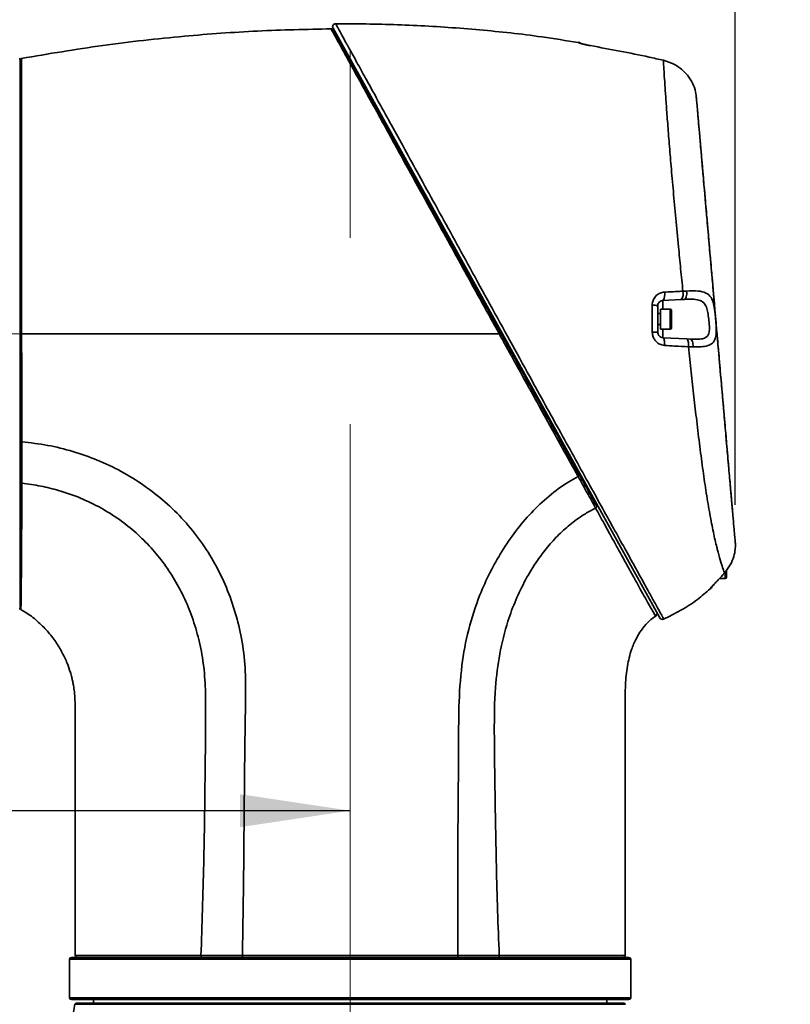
# Model space of a CAD drawing. Header units: millimetres. Extents: x 0 to 298, y 0 to 209.
# Tile 11 of 41: x 83 to 104, y 26 to 53. Entities that reach past the tile are written whole.
import ezdxf

# ---------------------------------------------------------------- set-up
doc = ezdxf.new("R2010")
doc.units = ezdxf.units.MM
doc.linetypes.add('CENTERX2', pattern=[20.32, 12.7, -2.54, 2.54, -2.54])
doc.layers.add('图层0', color=7, linetype='Continuous')
doc.styles.add('SLDTEXTSTYLE0', font='SIMSUN.TTC')
doc.styles.add('SLDTEXTSTYLE5', font='SIMSUN.TTC', dxfattribs={"bigfont": 'bigfont'})
doc.dimstyles.new('SLDDIMSTYLE0', dxfattribs={"dimtxt": 4.5, "dimasz": 3, "dimexe": 0, "dimexo": 0.0625, "dimgap": 1.125, "dimtad": 2, "dimlfac": 10, "dimrnd": 1e-09, "dimzin": 12, "dimdsep": 46, "dimtxsty": 'SLDTEXTSTYLE0', "dimsah": 1, "dimcen": 0.09, "dimadec": 0, "dimazin": 3, "dimtfac": 1, "dimtofl": 0, "dimtmove": 0, "dimatfit": 3, "dimfxl": 0, "dimfrac": 2, "dimtolj": 1, "dimtzin": 12, "dimarcsym": 0})
doc.dimstyles.new('SLDDIMSTYLE10', dxfattribs={"dimtxt": 3.5, "dimasz": 3, "dimexe": 0, "dimexo": 0.0625, "dimgap": 0.875, "dimtad": 0, "dimtih": 1, "dimtoh": 1, "dimlfac": 2, "dimrnd": 1e-09, "dimzin": 12, "dimdsep": 46, "dimtxsty": 'SLDTEXTSTYLE0', "dimblk1": 'NONE', "dimblk2": 'NONE', "dimsah": 1, "dimcen": 0, "dimadec": 0, "dimazin": 3, "dimtol": 1, "dimtp": 0.012, "dimtfac": 1, "dimtmove": 0, "dimatfit": 3, "dimldrblk": 'NONE', "dimfxl": 0, "dimfrac": 2, "dimtolj": 1, "dimarcsym": 0})
doc.dimstyles.new('SLDDIMSTYLE12', dxfattribs={"dimtxt": 3.5, "dimasz": 3, "dimexe": 0, "dimexo": 0.0625, "dimgap": 0.875, "dimtad": 0, "dimtih": 1, "dimtoh": 1, "dimlfac": 2, "dimrnd": 1e-09, "dimzin": 12, "dimdsep": 46, "dimtxsty": 'SLDTEXTSTYLE0', "dimblk1": 'NONE', "dimblk2": 'NONE', "dimsah": 1, "dimcen": 0, "dimadec": 0, "dimazin": 3, "dimtfac": 1, "dimtmove": 0, "dimatfit": 3, "dimldrblk": 'NONE', "dimfxl": 0, "dimfrac": 2, "dimtolj": 1, "dimtzin": 12, "dimarcsym": 0})
doc.dimstyles.new('SLDDIMSTYLE6', dxfattribs={"dimtxt": 3.5, "dimasz": 3, "dimexe": 0, "dimexo": 0.0625, "dimgap": 0.875, "dimtad": 0, "dimtih": 1, "dimtoh": 1, "dimlfac": 3, "dimrnd": 1e-09, "dimzin": 12, "dimdsep": 46, "dimtxsty": 'SLDTEXTSTYLE0', "dimblk1": 'NONE', "dimblk2": 'NONE', "dimsah": 1, "dimcen": 0, "dimadec": 0, "dimazin": 3, "dimtol": 1, "dimtp": 0.03, "dimtfac": 1, "dimtmove": 0, "dimatfit": 3, "dimldrblk": 'NONE', "dimfxl": 0, "dimfrac": 2, "dimtolj": 1, "dimarcsym": 0})
doc.dimstyles.new('SLDDIMSTYLE9', dxfattribs={"dimtxt": 3.5, "dimasz": 3, "dimexe": 0, "dimexo": 0.0625, "dimgap": 0.875, "dimtad": 0, "dimtih": 1, "dimtoh": 1, "dimdec": 6, "dimlfac": 2, "dimrnd": 1e-09, "dimzin": 12, "dimdsep": 46, "dimtxsty": 'SLDTEXTSTYLE0', "dimblk1": 'NONE', "dimblk2": 'NONE', "dimsah": 1, "dimcen": 0, "dimadec": 0, "dimazin": 3, "dimtfac": 1, "dimtmove": 0, "dimatfit": 3, "dimldrblk": 'NONE', "dimfxl": 0, "dimfrac": 2, "dimtolj": 1, "dimtzin": 12, "dimarcsym": 0})

# ---------------------------------------------------------------- blocks, each defined once
blk = doc.blocks.new('_D_5')
at = {"layer": '图层0'}
for p, q in [((87.984, 191.986), (39.054, 191.986)), ((40.054, 191.986), (40.054, 18.636)), ((81.095, 18.636), (39.054, 18.636))]:
    blk.add_line(p, q, dxfattribs=at)
for centre, start, end in [((37.435, 107.93), 63.4349, 116.5651), ((37.435, 102.693), 243.4349, 296.5651)]:
    blk.add_arc(centre, 5.856, start, end, dxfattribs=at)
for points in [[(40.054, 191.986), (39.604, 188.986), (40.504, 188.986)], [(40.054, 18.636), (40.504, 21.636), (39.604, 21.636)]]:
    blk.add_solid(points, dxfattribs=at)
at = {"layer": '图层0', "insert": (34.818, 97.455), "char_height": 4.5, "attachment_point": 1, "rotation": 90, "style": 'SLDTEXTSTYLE0'}
blk.add_mtext('1733.5', dxfattribs=at)
blk = doc.blocks.new('_D_9')
at = {"layer": '图层0'}
for p, q in [((75.234, 99.236), (75.234, 91.476)), ((75.234, 92.476), (54.718, 92.476)), ((75.234, 92.476), (92.044, 92.476))]:
    blk.add_line(p, q, dxfattribs=at)
for points in [[(75.234, 92.476), (78.234, 92.026), (78.234, 92.926)], [(92.044, 92.476), (89.044, 92.926), (89.044, 92.026)]]:
    blk.add_solid(points, dxfattribs=at)
at = {"layer": '图层0', "insert": (54.718, 97.712), "char_height": 4.5, "attachment_point": 1, "style": 'SLDTEXTSTYLE0'}
blk.add_mtext('168.1', dxfattribs=at)
blk = doc.blocks.new('_D_10')
at = {"layer": '图层0'}
for p, q in [((72.184, 37.736), (72.184, 30.636)), ((72.184, 31.636), (54.718, 31.636)), ((72.184, 31.636), (92.044, 31.636))]:
    blk.add_line(p, q, dxfattribs=at)
for points in [[(72.184, 31.636), (75.184, 31.186), (75.184, 32.086)], [(92.044, 31.636), (89.044, 32.086), (89.044, 31.186)]]:
    blk.add_solid(points, dxfattribs=at)
at = {"layer": '图层0', "insert": (54.718, 36.873), "char_height": 4.5, "attachment_point": 1, "style": 'SLDTEXTSTYLE0'}
blk.add_mtext('198.6', dxfattribs=at)
blk = doc.blocks.new('_D_11')
at = {"layer": '图层0'}
for p, q in [((72.184, 51.536), (72.184, 59.332)), ((102.544, 39.976), (102.544, 59.332)), ((102.544, 58.332), (72.184, 58.332)), ((102.544, 58.332), (114.228, 58.332))]:
    blk.add_line(p, q, dxfattribs=at)
for points in [[(72.184, 58.332), (75.184, 57.882), (75.184, 58.782)], [(102.544, 58.332), (99.544, 58.782), (99.544, 57.882)]]:
    blk.add_solid(points, dxfattribs=at)
at = {"layer": '图层0', "insert": (106.372, 63.568), "char_height": 4.5, "attachment_point": 1, "style": 'SLDTEXTSTYLE0'}
blk.add_mtext('304', dxfattribs=at)
blk = doc.blocks.new('SW_SYMBOL_HOLE_DEPTH')
at = {"layer": '图层0', "color": 0}
for p, q in [((0, 875), (800, 875)), ((400, 875), (400, 75)), ((100, 555), (400, 75)), ((700, 555), (400, 75))]:
    blk.add_line(p, q, dxfattribs=at)
blk = doc.blocks.new('_D_21')
at = {"layer": '图层0'}
blk.add_line((195.097, 122.14), (174.044, 122.14), dxfattribs=at)
at = {"layer": '图层0', "xscale": 0.004072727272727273, "yscale": 0.004072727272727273, "zscale": 0.004072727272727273}
blk.add_blockref('SW_SYMBOL_HOLE_DEPTH', (187.807, 122.426), dxfattribs=at)
at = {"layer": '图层0', "attachment_point": 1, "style": 'SLDTEXTSTYLE0'}
for s, insert, char_height in [('0.03', (183.151, 127.041), 2), ('+', (181.987, 127.041), 2), ('%%c', (174.044, 126.212), 3.5), ('4', (177.914, 126.212), 3.5), ('6', (191.473, 126.212), 3.5), ('0', (183.151, 124.713), 2)]:
    blk.add_mtext(s, dxfattribs=dict(at, insert=insert, char_height=char_height))
blk = doc.blocks.new('_None')
blk = doc.blocks.new('_D_24')
at = {"layer": '图层0'}
blk.add_line((202.964, 93.308), (228.586, 93.308), dxfattribs=at)
at = {"layer": '图层0', "xscale": 0.004072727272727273, "yscale": 0.004072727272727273, "zscale": 0.004072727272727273}
blk.add_blockref('SW_SYMBOL_HOLE_DEPTH', (220.846, 93.165), dxfattribs=at)
at = {"layer": '图层0', "char_height": 3.5, "attachment_point": 1}
for s, insert, style in [('4 x  M6 ', (204.551, 96.951), 'SLDTEXTSTYLE0'), (' 7', (224.512, 96.951), 'SLDTEXTSTYLE0'), ('圆周均布', (208.421, 92.878), 'SLDTEXTSTYLE5')]:
    blk.add_mtext(s, dxfattribs=dict(at, insert=insert, style=style))
blk = doc.blocks.new('_D_25')
at = {"layer": '图层0'}
blk.add_line((205.248, 46.045), (226.302, 46.045), dxfattribs=at)
at = {"layer": '图层0', "xscale": 0.004072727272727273, "yscale": 0.004072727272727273, "zscale": 0.004072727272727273}
blk.add_blockref('SW_SYMBOL_HOLE_DEPTH', (220.599, 46.332), dxfattribs=at)
at = {"layer": '图层0', "attachment_point": 1, "style": 'SLDTEXTSTYLE0'}
for s, insert, char_height in [('0.01', (215.943, 50.946), 2), ('+', (214.779, 50.946), 2), ('%%c', (206.836, 50.118), 3.5), ('6', (210.705, 50.118), 3.5), ('6', (224.265, 50.118), 3.5), ('0', (215.943, 48.618), 2)]:
    blk.add_mtext(s, dxfattribs=dict(at, insert=insert, char_height=char_height))
blk = doc.blocks.new('_D_27')
at = {"layer": '图层0'}
blk.add_line((182.075, 91.321), (166.433, 91.321), dxfattribs=at)
at = {"layer": '图层0', "char_height": 3.5, "attachment_point": 1, "style": 'SLDTEXTSTYLE0'}
for s, insert in [('PCD', (166.433, 95.394)), ('%%c', (172.544, 95.394)), ('50', (176.414, 95.394))]:
    blk.add_mtext(s, dxfattribs=dict(at, insert=insert))

msp = doc.modelspace()

# ---------------------------------------------------------------- linework, layer by layer
at = {"color": 7, "linetype": 'Continuous', "lineweight": 35}
for p, q in [((100.48784311, 36.89569421), (91.57836342, 52.96882104)), ((98.26345167, 52.58490179), (98.26345263, 52.58568248)), ((83.04439597, 52.11646812), (83.04439597, 37.15646812)), ((100.81001771, 52.01758431), (100.586027, 52.09305013)), ((100.58602701, 52.09305013), (100.81001773, 52.01758431)), ((101.49004307, 51.0237011), (101.48269681, 51.10766843)), ((101.49077391, 51.01534925), (101.48993217, 51.02497013)), ((101.11860233, 45.79775358), (101.22104036, 45.80301904)), ((100.43196065, 45.39412343), (100.43196065, 44.6788128)), ((101.07485788, 45.57016093), (100.57411025, 45.54391786)), ((101.15947319, 45.57459543), (101.07485788, 45.57016093)), ((100.50660166, 45.18646812), (100.43196065, 45.18646812)), ((100.76910166, 45.31146812), (100.50660166, 45.31146812)), ((100.50660166, 45.28360253), (100.50660166, 45.31146812)), ((100.50660166, 44.76146812), (100.50660166, 45.28360253)), ((100.80660166, 45.27396812), (100.80660166, 45.24990238)), ((100.80660166, 45.24990238), (100.80660166, 44.79896812)), ((100.43196065, 44.88646812), (100.50660166, 44.88646812)), ((100.50660166, 44.76146812), (100.76910166, 44.76146812)), ((100.57411025, 44.52901837), (101.2227647, 44.49502383)), ((101.2227647, 44.49502383), (101.32145067, 44.48985192)), ((101.39331455, 44.27844101), (101.27413195, 44.28150871)), ((102.54428393, 38.97368498), (102.54409947, 38.97579337)), ((102.54665284, 38.94660807), (102.54419171, 38.97473918)), ((102.24174918, 38.10350499), (102.25462945, 38.11799078)), ((102.25539469, 38.11776835), (102.25462945, 38.11799078)), ((102.30660166, 38.19073933), (102.30660166, 37.99896812)), ((102.11272421, 37.96146812), (102.26910166, 37.96146812)), ((102.21079595, 38.06910944), (102.24174918, 38.10350499)), ((102.21079595, 38.06910944), (102.21176089, 38.06905313)), ((102.24174918, 38.10350499), (102.24268898, 38.10346172)), ((84.39439601, 27.58646804), (84.39439601, 26.53646812)), ((84.44439601, 27.63646804), (92.04439601, 27.63646804)), ((92.04439601, 27.63646804), (99.64439601, 27.63646804)), ((99.69439601, 26.53646812), (99.69439601, 27.58646804)), ((99.64439601, 26.48646812), (84.44439601, 26.48646812)), ((84.58040797, 26.38646812), (84.53969812, 26.3567925)), ((92.04439601, 26.3567925), (84.53969812, 26.3567925)), ((84.58040797, 26.38646812), (99.50838406, 26.38646812)), ((85.04439601, 26.48646812), (85.04439601, 26.38646812)), ((99.54909391, 26.3567925), (92.04439601, 26.3567925)), ((99.04439601, 26.38646812), (99.04439601, 26.48646812)), ((99.54909391, 26.3567925), (99.50838406, 26.38646812))]:
    msp.add_line(p, q, dxfattribs=at)
at = {"color": 8, "linetype": 'Continuous', "lineweight": 35}
for p, q in [((98.26344066, 52.57595392), (98.26345167, 52.58490179)), ((100.57411025, 45.54391786), (100.57411025, 45.31146812)), ((100.76910166, 45.28360253), (100.76910166, 45.31146812)), ((100.76910166, 44.76146812), (100.76910166, 45.28360253)), ((100.57411025, 44.76146812), (100.57411025, 44.52901837)), ((102.26910166, 37.96146812), (102.26910166, 38.13636615)), ((92.04439601, 27.58646804), (84.39439601, 27.58646804)), ((99.69439601, 27.58646804), (92.04439601, 27.58646804)), ((84.39439601, 26.53646812), (99.69439601, 26.53646812))]:
    msp.add_line(p, q, dxfattribs=at)
at = {"color": 7, "linetype": 'Continuous', "lineweight": 35, "flags": 128}
for points in [[(101.15947319, 45.57459543), (101.17478713, 45.57987943), (101.18894729, 45.59386526), (101.20131996, 45.61592702), (101.21135143, 45.64507738), (101.21859277, 45.68001177), (101.2227199, 45.71916679), (101.22354812, 45.76079014), (101.22104036, 45.80301904)], [(100.57411025, 44.52901837), (100.58518624, 44.52442335), (100.59539854, 44.51200541), (100.60433775, 44.4922624), (100.61164549, 44.46598584), (100.61702878, 44.43422916), (100.62027181, 44.3982655), (100.62124455, 44.35953668), (100.61990802, 44.31959535)], [(101.2227647, 44.49502383), (101.235141, 44.49026538), (101.24657976, 44.47750506), (101.25661151, 44.45726659), (101.26482451, 44.4303806), (101.2708817, 44.39795053), (101.27453448, 44.36130739), (101.27563292, 44.32195508), (101.27413195, 44.28150871)], [(101.32145067, 44.48985192), (101.33776148, 44.48496704), (101.3529946, 44.47224069), (101.36653695, 44.45218505), (101.37784354, 44.42560727), (101.38645931, 44.39357699), (101.39203752, 44.35738327), (101.39435367, 44.31848276), (101.39331455, 44.27844101)]]:
    msp.add_lwpolyline(points, dxfattribs=at)
at = {"color": 7, "linetype": 'Continuous', "lineweight": 35}
for centre, radius, start, end in [((91.64841467, 53.00745834), 0.07999993, 88.950576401, 209.238297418), ((98.23196065, 52.38825145), 0.2, 55.179392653, 80.905890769), ((83.02439597, 52.11646812), 0.02, 0, 90), ((100.35891911, 45.69996547), 0.26581588, 324.051949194, 15.825729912), ((100.87422314, 45.72672421), 0.25449235, 322.033666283, 16.206626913), ((100.31258089, 45.07810509), 0.33781521, 69.305334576, 95.20817191), ((100.76910166, 45.27396812), 0.0375, 0, 90), ((100.3150761, 38.21301359), 6.46685561, 88.9643567, 90.272944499), ((100.76910166, 44.79896812), 0.0375, 270, 0), ((102.26910166, 37.99896812), 0.0375, 270, 0), ((101.73196065, 37.82781914), 0.2, 312.016371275, 337.354346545), ((83.02439597, 37.15646812), 0.02, 270, 0), ((83.09439597, 37.16518144), 0.05, 179.999946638, 236.240351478), ((100.34854887, 36.98197554), 0.04999946, 304.026570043, 29.140298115), ((100.56055852, 36.92952536), 0.07999999, 208.998881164, 295.481327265), ((84.59439158, 27.68646804), 0.05, 180.875572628, 270.000713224), ((99.49439529, 27.68646804), 0.05, 269.999459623, 0.931862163), ((84.44439601, 27.58646804), 0.05, 90, 180), ((99.64439601, 27.58646804), 0.05, 0, 90), ((74.66505844, 27.93523829), 10, 343.38645851, 350.918190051), ((84.44439601, 26.53646812), 0.05, 180, 270), ((99.64439601, 26.53646812), 0.05, 270, 0)]:
    msp.add_arc(centre, radius, start, end, dxfattribs=at)
at = {"color": 8, "linetype": 'Continuous', "lineweight": 35}
for centre, radius, start, end in [((98.23198573, 52.37827345), 0.20016738, 59.803776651, 80.958887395), ((101.7323542, 37.84010396), 0.19966917, 311.709671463, 326.083643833)]:
    msp.add_arc(centre, radius, start, end, dxfattribs=at)
at = {"color": 7, "linetype": 'Continuous', "lineweight": 35}
for points, knots in [([(83.08543702, 52.14396046), (83.82242173, 52.26846996), (85.29600879, 52.51742435), (87.44542984, 52.75411139), (89.522176, 52.9067137), (90.85682119, 52.93585739), (91.52428197, 52.95043225)], [0, 0, 0, 0, 0.2641580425, 0.5281790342, 0.7640406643, 1, 1, 1, 1]), ([(96.10861603, 44.63646819), (96.10861506, 44.63646994), (95.95213966, 44.92009723), (95.6377514, 45.49020448), (95.16905721, 46.34054651), (94.70757549, 47.17794156), (94.27726432, 47.95856847), (93.88092201, 48.67731451), (93.51934805, 49.33291851), (93.17680014, 49.95384651), (92.83376372, 50.57535253), (92.49974095, 51.18035486), (92.18733023, 51.74642059), (91.94332704, 52.18883339), (91.76383537, 52.51470198), (91.63863007, 52.74225899), (91.58068182, 52.84770367), (91.55252627, 52.8989697), (91.53192798, 52.93648702), (91.52413126, 52.95070676), (91.52428196, 52.95043225), (91.52428197, 52.95043224)], [0, 0, 0, 0, 0.0000004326, 0.0701146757, 0.1405652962, 0.2110242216, 0.2811498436, 0.3421875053, 0.4034894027, 0.4647948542, 0.5258373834, 0.6001240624, 0.6746456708, 0.7488626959, 0.8070275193, 0.8653563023, 0.9234857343, 0.9289463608, 0.9507938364, 0.9999995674, 1, 1, 1, 1]), ([(91.56853309, 52.92467547), (91.57037649, 52.92134988), (91.57406335, 52.91469861), (91.60993927, 52.84997674), (91.68305228, 52.71807739), (91.80857299, 52.49163203), (91.98804942, 52.16784797), (92.23185428, 51.72801237), (92.54383072, 51.16519197), (92.87725936, 50.56367077), (93.21974619, 49.94580818), (93.56187778, 49.32858645), (93.92306852, 48.67698111), (94.31904624, 47.96261839), (94.74909868, 47.18678326), (95.21036024, 46.35464537), (95.6789216, 45.5093383), (95.99266712, 44.94332641), (96.14916527, 44.66099627)], [0, 0, 0, 0, 0.0382178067, 0.0764365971, 0.1345224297, 0.192808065, 0.2509299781, 0.3251522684, 0.3996791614, 0.473971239, 0.5350261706, 0.5963441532, 0.6576588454, 0.7187092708, 0.7888703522, 0.8593642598, 0.929850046, 1, 1, 1, 1]), ([(98.26222356, 52.57701443), (97.9327365, 52.63060938), (97.04087102, 52.77568179), (95.57487797, 52.93190811), (93.86873664, 53.05340959), (92.55847531, 53.08657567), (91.81827643, 53.08733703), (91.64855731, 53.0875116)], [0, 0, 0, 0, 0.1507823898, 0.4081423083, 0.665619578, 0.9233304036, 1, 1, 1, 1]), ([(98.59673602, 52.49278075), (98.57621761, 52.4964665), (98.51579771, 52.50731981), (98.42204792, 52.5271456), (98.33413835, 52.54904547), (98.27489521, 52.56711755), (98.2672658, 52.5730031), (98.26344066, 52.57595392)], [0, 0, 0, 0, 0.1151400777, 0.3390491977, 0.5601867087, 0.7794921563, 1, 1, 1, 1]), ([(98.59807101, 52.49396557), (98.58565139, 52.49604447), (98.53989253, 52.50370397), (98.4648068, 52.51916242), (98.38742784, 52.53706568), (98.3409583, 52.54948811), (98.31951307, 52.55656604), (98.32017272, 52.5563111), (98.32034489, 52.55624456)], [0, 0, 0, 0, 0.0920562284, 0.3391719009, 0.5866628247, 0.7999186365, 0.9477786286, 1, 1, 1, 1]), ([(100.586027, 52.09305013), (100.4561213, 52.12229142), (99.79621222, 52.27083451), (99.13099922, 52.39392284), (98.59673602, 52.49278075)], [0, 0, 0, 0, 0.1968539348, 1, 1, 1, 1]), ([(83.08543702, 52.14396046), (83.08543702, 52.14396046), (83.08543609, 52.14396271), (83.08562269, 52.11223556), (83.08614158, 51.98269229), (83.08661143, 51.7979126), (83.08696848, 51.58149599), (83.08719866, 51.31332438), (83.08728977, 50.99693466), (83.08724386, 50.63810589), (83.08710158, 50.23754802), (83.08688698, 49.79279042), (83.08666493, 49.3118954), (83.08647234, 48.80387919), (83.08643291, 48.26876135), (83.08630911, 47.70283988), (83.08598609, 47.26103074), (83.08563136, 46.82395068), (83.08526059, 46.30224698), (83.08524833, 45.52395059), (83.0861987, 44.93346758), (83.0870283, 44.63647012), (83.0870283, 44.63646812)], [0, 0, 0, 0, 0.000000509, 0.071127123, 0.1431637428, 0.1961246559, 0.249086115, 0.3035846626, 0.3580826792, 0.4110918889, 0.4641012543, 0.5186523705, 0.5732034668, 0.6257906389, 0.6783774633, 0.7324685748, 0.7865595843, 0.7992174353, 0.8498865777, 0.9244107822, 0.999999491, 1, 1, 1, 1]), ([(101.11860233, 45.79775358), (101.09800585, 46.00211808), (101.05681203, 46.41085579), (100.99146381, 47.07623929), (100.92391683, 47.78628609), (100.85667633, 48.52281123), (100.79718895, 49.20422097), (100.7459155, 49.82282996), (100.7023256, 50.3758464), (100.66635528, 50.85766612), (100.63779026, 51.26367362), (100.61575759, 51.59539765), (100.60071676, 51.83645279), (100.59094096, 52.00342028), (100.58766497, 52.06317382), (100.586027, 52.09305013)], [0, 0, 0, 0, 0.0654140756, 0.1308309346, 0.2174353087, 0.3043226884, 0.3909365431, 0.4736428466, 0.5565874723, 0.6392850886, 0.7176641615, 0.7962568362, 0.8746219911, 0.937311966, 1, 1, 1, 1]), ([(101.48269681, 51.10766843), (101.48030702, 51.1300882), (101.47142669, 51.21339911), (101.42294267, 51.39848534), (101.29265608, 51.63337536), (101.10379681, 51.84186929), (100.93123875, 51.96035484), (100.82503556, 52.01049426), (100.81001771, 52.01758431)], [0, 0, 0, 0, 0.0864744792, 0.3213354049, 0.5302917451, 0.7322903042, 0.9621440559, 1, 1, 1, 1]), ([(101.48269681, 51.10766843), (101.48472187, 51.08452243), (101.48877218, 51.03822837), (101.50274771, 50.87849123), (101.52206999, 50.65764191), (101.54667053, 50.37646273), (101.57679789, 50.03211251), (101.61258518, 49.62306944), (101.65371414, 49.1529708), (101.69970262, 48.62732721), (101.75034013, 48.04854391), (101.80508536, 47.42280797), (101.86267552, 46.76455279), (101.92250401, 46.08071142), (101.98374024, 45.38077782), (102.04427915, 44.68881297), (102.10318664, 44.01549415), (102.15981898, 43.36817958), (102.21492728, 42.73828434), (102.26778464, 42.13411707), (102.31785345, 41.56182299), (102.36522297, 41.02038197), (102.40904116, 40.51953306), (102.44855624, 40.06786911), (102.48243306, 39.68065144), (102.50986773, 39.3670684), (102.53026687, 39.13390263), (102.54289346, 38.9895785), (102.54548758, 38.95992715), (102.54665284, 38.94660807)], [0, 0, 0, 0, 0.03528568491, 0.07057450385, 0.10496945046, 0.13946542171, 0.17386873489, 0.21039601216, 0.24703181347, 0.28356440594, 0.32184913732, 0.3602523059, 0.3985326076, 0.43711731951, 0.47583148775, 0.51439830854, 0.5508074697, 0.58733416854, 0.62375335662, 0.6606722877, 0.69770013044, 0.73462523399, 0.77354371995, 0.81258208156, 0.85148999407, 0.89038807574, 0.92942504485, 0.96829845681, 1, 1, 1, 1]), ([(101.49178481, 51.00379312), (101.49175479, 51.00413621), (101.49169714, 51.00479519), (101.49057905, 51.01757486), (101.49004307, 51.0237011)], [0, 0, 0, 0, 0.5206258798, 1, 1, 1, 1]), ([(102.484198, 39.66047416), (102.48369505, 39.66622296), (102.48268393, 39.67778032), (102.47505888, 39.76493602), (102.464384, 39.88695188), (102.45157288, 40.03338518), (102.43544961, 40.21767694), (102.41613833, 40.43840815), (102.39396016, 40.69190837), (102.3689203, 40.978118), (102.3409731, 41.29755895), (102.31072261, 41.64332666), (102.27876172, 42.00864449), (102.24512674, 42.39309727), (102.20950131, 42.80030091), (102.17227952, 43.22575092), (102.13406183, 43.66258391), (102.09475145, 44.11190614), (102.05439605, 44.57317252), (102.01311085, 45.04506603), (101.97159892, 45.51955031), (101.92974479, 45.99794533), (101.88805713, 46.47443664), (101.8472973, 46.94032198), (101.8081678, 47.38757178), (101.77051145, 47.81798264), (101.73423315, 48.23264161), (101.70033759, 48.62006525), (101.66928039, 48.97504593), (101.64082787, 49.30025476), (101.61460125, 49.60002148), (101.5913824, 49.86540926), (101.57139653, 50.09384422), (101.5543997, 50.28811486), (101.54016603, 50.45080286), (101.52885263, 50.58011269), (101.52087294, 50.67131878), (101.51605707, 50.72636314), (101.51565834, 50.73092061), (101.51547543, 50.73301123)], [0, 0, 0, 0, 0.03490340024, 0.07016972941, 0.09614042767, 0.12210972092, 0.14882449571, 0.17553915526, 0.20182255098, 0.22810618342, 0.25517574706, 0.28224555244, 0.30815231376, 0.33405931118, 0.36069578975, 0.38733216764, 0.41357942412, 0.43982630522, 0.46685342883, 0.49388008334, 0.5212483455, 0.54861747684, 0.57686338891, 0.60511039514, 0.63247900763, 0.65984807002, 0.68801369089, 0.71617944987, 0.74262108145, 0.7690626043, 0.79621607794, 0.82336907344, 0.84869154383, 0.8740134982, 0.90000251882, 0.92599061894, 0.9519821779, 0.97797320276, 1, 1, 1, 1]), ([(100.28191584, 45.41452562), (100.28232452, 45.42785807), (100.28402326, 45.48327571), (100.31248218, 45.57916771), (100.38694718, 45.68086232), (100.49159947, 45.75317851), (100.57368331, 45.76603754), (100.61465941, 45.77245674)], [0, 0, 0, 0, 0.0726834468, 0.302116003, 0.5365468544, 0.7686450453, 1, 1, 1, 1]), ([(100.61465941, 45.77245674), (100.7429827, 45.77892306), (100.91120135, 45.78739975), (101.07884366, 45.79576875), (101.11860233, 45.79775358)], [0, 0, 0, 0, 0.7628363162, 1, 1, 1, 1]), ([(101.22104036, 45.80301904), (101.33056621, 45.80676753), (101.53131736, 45.81363817), (101.75333123, 45.76188866), (101.8891403, 45.64452129), (101.9591626, 45.46467894), (101.99325892, 45.24255568), (102.01555951, 44.99886382), (102.02727595, 44.82922407), (102.02962267, 44.66784943), (102.01658038, 44.51450213), (101.93595108, 44.3780254), (101.79907911, 44.30521311), (101.61893373, 44.27619057), (101.4692924, 44.27768317), (101.39331455, 44.27844101)], [0, 0, 0, 0, 0.1120825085, 0.2054372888, 0.296966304, 0.3743113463, 0.4487771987, 0.5263363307, 0.5948287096, 0.6078480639, 0.6928014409, 0.7725695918, 0.8446231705, 0.9211100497, 1, 1, 1, 1]), ([(100.28426954, 44.67979582), (100.28383805, 44.81321537), (100.28304433, 45.05863586), (100.28226946, 45.30300464), (100.28191584, 45.41452562)], [0, 0, 0, 0, 0.54363656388, 1, 1, 1, 1]), ([(100.57411025, 45.54391786), (100.55662871, 45.54116443), (100.52158391, 45.53564468), (100.47779598, 45.50601416), (100.44600171, 45.46438279), (100.43299878, 45.42367282), (100.4321569, 45.39970955), (100.43196065, 45.39412343)], [0, 0, 0, 0, 0.24043788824, 0.48199986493, 0.71751074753, 0.9341484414, 1, 1, 1, 1]), ([(101.32145067, 44.48985192), (101.38366696, 44.48723241), (101.50265023, 44.48222283), (101.65279826, 44.49616556), (101.76099947, 44.54015273), (101.80760502, 44.6003559), (101.83600798, 44.67602721), (101.8423474, 44.73783633), (101.84111834, 44.8527973), (101.82804336, 44.98715377), (101.80543055, 45.1724207), (101.77460792, 45.3358336), (101.71360438, 45.46942424), (101.59564791, 45.5532928), (101.40696867, 45.58509797), (101.24865325, 45.57837981), (101.15947319, 45.57459543)], [0, 0, 0, 0, 0.0855688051, 0.16364291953, 0.23244113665, 0.29234411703, 0.30598403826, 0.37518814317, 0.38697220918, 0.46951369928, 0.54965479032, 0.6237832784, 0.69746569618, 0.78466011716, 0.87869771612, 1, 1, 1, 1]), ([(83.08675846, 44.63646812), (83.08738727, 44.42698939), (83.0886449, 44.00803118), (83.09031715, 43.37803134), (83.09170149, 42.75111567), (83.09233391, 42.30667834), (83.09262278, 41.95504714), (83.09264746, 41.80865243), (83.09266695, 41.69299494)], [0, 0, 0, 0, 0.207717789, 0.4154363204, 0.6292422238, 0.843050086, 0.8760034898, 1, 1, 1, 1]), ([(96.10865333, 44.63646819), (95.20712276, 44.63646817), (93.40405221, 44.63646814), (90.74817933, 44.6364681), (88.14946873, 44.63646808), (85.60992165, 44.63646812), (83.92791311, 44.63646812), (83.08691105, 44.63646812)], [0, 0, 0, 0, 0.2073363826, 0.4146749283, 0.6097840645, 0.8048925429, 1, 1, 1, 1]), ([(98.25956386, 40.74976296), (98.11641819, 41.00782492), (97.82957287, 41.52494755), (97.38075753, 42.33518692), (96.92117576, 43.16570404), (96.5935568, 43.75842155), (96.36157032, 44.17839198), (96.24717882, 44.38553412), (96.14769848, 44.56571056), (96.1086313, 44.63646811)], [0, 0, 0, 0, 0.2113581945, 0.4235343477, 0.6354117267, 0.8463608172, 0.866609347, 0.9476158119, 1, 1, 1, 1]), ([(96.14914863, 44.66102628), (96.26348507, 44.45475789), (96.53257504, 43.96930674), (96.95268366, 43.21141072), (97.4090058, 42.38818379), (97.8578416, 41.57846257), (98.14778688, 41.05538743), (98.29279212, 40.79379106)], [0, 0, 0, 0, 0.1535637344, 0.3614111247, 0.5692560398, 0.784579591, 1, 1, 1, 1]), ([(100.61990802, 44.31959535), (100.59474217, 44.3226961), (100.53059434, 44.33059992), (100.43609764, 44.37696971), (100.35211967, 44.45866907), (100.29553005, 44.56303889), (100.28802671, 44.6408388), (100.28426954, 44.67979582)], [0, 0, 0, 0, 0.1433217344, 0.3653275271, 0.5788638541, 0.7891230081, 1, 1, 1, 1]), ([(100.43196065, 44.6788128), (100.43356005, 44.66244712), (100.43682109, 44.62907914), (100.46142479, 44.5854542), (100.497074, 44.55200522), (100.53655142, 44.53339571), (100.56344158, 44.53026177), (100.57411025, 44.52901837)], [0, 0, 0, 0, 0.1931339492, 0.3937807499, 0.6097596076, 0.8451721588, 1, 1, 1, 1]), ([(101.27413195, 44.28150871), (101.14752116, 44.28892794), (100.93018956, 44.30166328), (100.71128531, 44.31431439), (100.61990802, 44.31959535)], [0, 0, 0, 0, 0.5825696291, 1, 1, 1, 1]), ([(102.25462945, 38.11799078), (102.2523838, 38.12355957), (102.24020067, 38.15377146), (102.20454304, 38.24933157), (102.13739388, 38.45784099), (102.07923529, 38.66847039), (102.0166925, 38.92020375), (101.94966286, 39.21712218), (101.8530282, 39.7140454), (101.75784341, 40.27683002), (101.6667952, 40.89503303), (101.57924963, 41.55500557), (101.49703971, 42.23231957), (101.41971681, 42.91451868), (101.3464578, 43.58970988), (101.29822003, 44.05110554), (101.27413195, 44.28150871)], [0, 0, 0, 0, 0.0184338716, 0.100007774, 0.1818257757, 0.2633569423, 0.2760927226, 0.3621023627, 0.4484397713, 0.5344731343, 0.6165775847, 0.6989404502, 0.7810476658, 0.8539739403, 0.9270802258, 1, 1, 1, 1]), ([(83.09263521, 41.69278512), (83.09263521, 41.69278328), (83.09263344, 41.65396167), (83.09259642, 41.49767742), (83.09234933, 41.22783216), (83.09188922, 40.88916504), (83.09158585, 40.66992151), (83.09144681, 40.56210921), (83.09144681, 40.56210753)], [0, 0, 0, 0, 0.0000046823, 0.0988101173, 0.3991926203, 0.6995923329, 0.9999953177, 1, 1, 1, 1]), ([(83.09264136, 41.69278456), (83.3273859, 41.66527556), (83.79692067, 41.61025221), (84.48641807, 41.43933509), (85.16120127, 41.20291304), (85.81193057, 40.89266811), (86.4301227, 40.51169354), (87.00294896, 40.06494216), (87.521898, 39.55608199), (87.97896421, 38.99049139), (88.36656867, 38.37530062), (88.68217369, 37.72077955), (88.92458243, 37.03613588), (89.09982634, 36.30344014), (89.19736009, 35.52777626), (89.19766417, 34.71985044), (89.18037045, 33.91314786), (89.17023349, 33.10599209), (89.16162257, 32.29889656), (89.15103764, 31.12664009), (89.1400937, 29.58922948), (89.11751281, 28.3210368), (89.10622242, 27.68694329)], [0, 0, 0, 0, 0.0409545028, 0.0819169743, 0.1228827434, 0.1647790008, 0.2066762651, 0.2485736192, 0.2904960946, 0.3324463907, 0.3743953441, 0.4163117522, 0.4582059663, 0.5001032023, 0.5467481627, 0.5933966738, 0.64005608, 0.6867155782, 0.7333751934, 0.7800346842, 0.8900178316, 1, 1, 1, 1]), ([(87.97709152, 27.68758209), (88.00494939, 28.51902964), (88.06029082, 30.17075335), (88.08486401, 32.07980138), (88.09910229, 33.41268812), (88.10245712, 34.1777004), (88.10954379, 34.92402031), (88.05519271, 35.63480281), (87.930755, 36.29512412), (87.74895851, 36.90592849), (87.51413404, 37.47224777), (87.23091236, 37.9945371), (86.90126441, 38.47481797), (86.52576432, 38.91379759), (86.10386012, 39.31109521), (85.63386999, 39.66538125), (85.11261127, 39.97387536), (84.59443235, 40.20601762), (84.08981786, 40.37351203), (83.60510552, 40.49351538), (83.26631952, 40.53875566), (83.09144669, 40.56210755)], [0, 0, 0, 0, 0.1609757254, 0.3197885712, 0.3694279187, 0.4189073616, 0.4678356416, 0.5138069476, 0.5565917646, 0.5976129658, 0.6369099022, 0.6750119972, 0.7123757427, 0.7494246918, 0.7865821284, 0.8242981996, 0.8630826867, 0.9035522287, 0.9339043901, 0.9658831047, 1, 1, 1, 1]), ([(94.98365163, 27.68652189), (94.98248096, 28.06325157), (94.98013964, 28.81671072), (94.97829177, 29.94690706), (94.98371387, 31.07709674), (94.99288995, 32.20724998), (95.00492525, 33.33739971), (94.99980564, 34.46748161), (95.06808746, 35.55227896), (95.25605299, 36.57788445), (95.52882383, 37.42246577), (95.85010197, 38.12766691), (96.17374574, 38.70788392), (96.54901262, 39.25640523), (96.97705389, 39.76508905), (97.45948061, 40.22203089), (97.89507774, 40.54583072), (98.17381517, 40.70178932), (98.2595621, 40.74976627)], [0, 0, 0, 0, 0.0797219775, 0.159443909, 0.2391657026, 0.3188879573, 0.3986098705, 0.4783311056, 0.5580273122, 0.6282292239, 0.6984266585, 0.7452179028, 0.7920334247, 0.8388476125, 0.8856522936, 0.932433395, 0.9792147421, 1, 1, 1, 1]), ([(98.73720222, 39.88637681), (98.73720146, 39.8863782), (98.66373119, 40.01994584), (98.54667906, 40.23172077), (98.38463936, 40.5242759), (98.30150725, 40.67416427), (98.25956352, 40.749765), (98.25956266, 40.74976657)], [0, 0, 0, 0, 0.0000051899, 0.4983114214, 0.7490697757, 0.9999948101, 1, 1, 1, 1]), ([(98.29279181, 40.79379162), (98.33421319, 40.71906547), (98.41699301, 40.56972673), (98.57826246, 40.27878893), (98.69180712, 40.07394894), (98.76727196, 39.93780676)], [0, 0, 0, 0, 0.2514317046, 0.5024813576, 1, 1, 1, 1]), ([(98.73720369, 39.88637754), (98.6435977, 39.83626151), (98.41468667, 39.71370403), (98.07753911, 39.47287606), (97.73299636, 39.16676841), (97.42273465, 38.82566067), (97.11483589, 38.41640851), (96.82142625, 37.93479082), (96.55409988, 37.3810916), (96.30333348, 36.70941922), (96.10748716, 35.91282132), (95.98112233, 34.89910865), (95.97196002, 33.77873017), (95.98951762, 32.56065455), (96.00636025, 31.34200963), (96.03156169, 30.12362526), (96.0629601, 28.90533114), (96.09542143, 28.09352932), (96.11165203, 27.68763021)], [0, 0, 0, 0, 0.0242033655, 0.0591887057, 0.0941811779, 0.1291647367, 0.1641701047, 0.2108536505, 0.2575489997, 0.3042108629, 0.3741518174, 0.4441054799, 0.5367315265, 0.6293851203, 0.7220388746, 0.8146928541, 0.907346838, 1, 1, 1, 1]), ([(102.25462945, 38.11799078), (102.31008842, 38.18909884), (102.42069899, 38.33092084), (102.51257011, 38.56283514), (102.54981934, 38.7598004), (102.55128554, 38.88605017), (102.54785661, 38.9308725), (102.54665284, 38.94660807)], [0, 0, 0, 0, 0.2424072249, 0.4834709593, 0.692012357, 0.8918761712, 1, 1, 1, 1]), ([(102.54428393, 38.97368498), (102.54424517, 38.97412798), (102.54400226, 38.97690445), (102.54430367, 38.97345932), (102.54455699, 38.97056387)], [0, 0, 0, 0, 0.1595541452, 1, 1, 1, 1]), ([(102.5466473, 38.94667138), (102.54662876, 38.94688325), (102.54519518, 38.9632693), (102.54473487, 38.96853063), (102.54428052, 38.97372394)], [0, 0, 0, 0, 0.0129299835, 1, 1, 1, 1]), ([(102.24268614, 38.10346918), (102.24566035, 38.10679809), (102.24990882, 38.11155322), (102.25411839, 38.11634918), (102.25538098, 38.11778764)], [0, 0, 0, 0, 0.7000678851, 1, 1, 1, 1]), ([(101.86520536, 37.69104575), (101.86584554, 37.69272761), (101.86779633, 37.69785263), (101.89223854, 37.72695296), (101.95170228, 37.79133788), (102.06061566, 37.90612324), (102.15388642, 38.00734722), (102.21079595, 38.06910944)], [0, 0, 0, 0, 0.0703898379, 0.2144949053, 0.3949298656, 0.6308140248, 1, 1, 1, 1]), ([(101.89742736, 37.72925519), (101.89734839, 37.72915095), (101.89687581, 37.72852713), (101.90094603, 37.73360975), (101.91343142, 37.74786835), (101.94330359, 37.78059126), (101.99314336, 37.83372394), (102.0622766, 37.90716967), (102.137667, 37.98776749), (102.18906166, 38.04438619), (102.21166831, 38.06929069)], [0, 0, 0, 0, 0.0091771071, 0.0549173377, 0.1309164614, 0.253032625, 0.4137758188, 0.6055460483, 0.8264940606, 1, 1, 1, 1]), ([(102.21172066, 38.06909859), (102.21902116, 38.07705264), (102.22945631, 38.08842194), (102.23953796, 38.10010533), (102.24256641, 38.10361493)], [0, 0, 0, 0, 0.6996076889, 1, 1, 1, 1]), ([(100.58510393, 36.8522279), (100.74456859, 36.93205799), (101.06602197, 37.09298176), (101.49857361, 37.36674117), (101.74930934, 37.58408271), (101.86302901, 37.68265665)], [0, 0, 0, 0, 0.34978014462, 0.70509672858, 1, 1, 1, 1]), ([(83.06357919, 37.11704542), (83.10373904, 37.09576469), (83.26550922, 37.0100426), (83.51157682, 36.81194973), (83.79124745, 36.53924708), (84.01839556, 36.24752824), (84.19622727, 35.95417451), (84.32641768, 35.67350652), (84.40582187, 35.44744773), (84.44993604, 35.28825519), (84.47156354, 35.19677032), (84.48973603, 35.11083038), (84.51113344, 34.99243833), (84.53901188, 34.78096051), (84.54685681, 34.45897719), (84.54346559, 34.01771226), (84.54471877, 33.47003962), (84.54426509, 32.82040365), (84.54442127, 32.08301368), (84.54438571, 31.26106851), (84.54439691, 30.35771955), (84.54437237, 29.3617992), (84.5445413, 28.4611129), (84.54420031, 27.89239507), (84.54407687, 27.68651043)], [0, 0, 0, 0, 0.0136708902, 0.0550684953, 0.0943621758, 0.1311756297, 0.1660010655, 0.1974269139, 0.2241376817, 0.2380325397, 0.2471423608, 0.2524325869, 0.2644743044, 0.2833544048, 0.3165784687, 0.3612894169, 0.4162384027, 0.4814288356, 0.5568580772, 0.6382158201, 0.7288628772, 0.8287965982, 0.9380217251, 1, 1, 1, 1]), ([(99.5444074, 27.68650161), (99.54440261, 27.91868422), (99.54439228, 28.41912705), (99.54439875, 29.15588492), (99.54439879, 29.86862574), (99.54440031, 30.51343497), (99.54440105, 31.09569601), (99.54440236, 31.62289954), (99.54440538, 32.10387623), (99.54440925, 32.57034267), (99.54442088, 33.04006823), (99.54442932, 33.51875746), (99.5444891, 34.00991328), (99.54432571, 34.5263671), (99.54499794, 35.05323552), (99.59000485, 35.56221203), (99.69479286, 35.98331099), (99.83028929, 36.30959096), (99.97502079, 36.55636248), (100.14568896, 36.76062565), (100.28396638, 36.88349427), (100.3664074, 36.93289027), (100.37626542, 36.93879688)], [0, 0, 0, 0, 0.0733043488, 0.1579990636, 0.2326083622, 0.2983303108, 0.3615780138, 0.4164399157, 0.46477956, 0.5134326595, 0.5637160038, 0.613087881, 0.6645752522, 0.718797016, 0.7761665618, 0.8309205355, 0.8797004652, 0.9124853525, 0.9421945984, 0.9696130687, 0.996366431, 1, 1, 1, 1]), ([(87.97708981, 27.68758141), (87.97709148, 27.68758141), (88.11977294, 27.68729232), (88.37586978, 27.68695697), (88.7544866, 27.68680734), (88.98812497, 27.68687267), (89.10622045, 27.68693782), (89.10622229, 27.68693782)], [0, 0, 0, 0, 0.0000046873, 0.3984855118, 0.6992446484, 0.9999953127, 1, 1, 1, 1]), ([(89.10625813, 27.68694793), (89.36331111, 27.68703297), (89.87819746, 27.68720331), (90.68565345, 27.68697274), (91.51304734, 27.68662957), (92.35424228, 27.68636583), (93.19718812, 27.68625422), (93.78344754, 27.68628988), (94.21758899, 27.68636961), (94.54205003, 27.68644188), (94.82575405, 27.68649328), (94.98365018, 27.68652189)], [0, 0, 0, 0, 0.1368689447, 0.2741534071, 0.411017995, 0.5509162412, 0.6912645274, 0.8311624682, 0.8480068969, 0.9154078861, 1, 1, 1, 1]), ([(94.98365163, 27.68652189), (94.98365347, 27.68652189), (95.09797245, 27.68654005), (95.32394145, 27.6866076), (95.70264684, 27.68688763), (95.96218389, 27.68729026), (96.11165155, 27.68760134), (96.11165323, 27.68760134)], [0, 0, 0, 0, 0.000004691, 0.291469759, 0.582215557, 0.999995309, 1, 1, 1, 1])]:
    msp.add_open_spline(points, degree=3, knots=knots, dxfattribs=at)
for points in [[(91.52428197, 52.95043225), (91.52876778, 52.95013096), (91.53773939, 52.94952839), (91.55022185, 52.944107), (91.56110078, 52.93593068), (91.56605565, 52.92842721), (91.56853309, 52.92467547)], [(83.04439597, 52.09476964), (83.04498233, 52.10056947), (83.04615504, 52.11216914), (83.05530808, 52.12738158), (83.06863429, 52.13911224), (83.07983611, 52.14234439), (83.08543702, 52.14396046)], [(83.04439597, 44.6365961), (83.04501034, 44.6365815), (83.04623907, 44.63655232), (83.05580542, 44.63651429), (83.0696907, 44.63648542), (83.08124909, 44.63647813), (83.08702828, 44.63647449)], [(96.14914863, 44.66102628), (96.14864872, 44.66048307), (96.1476489, 44.65939663), (96.13846828, 44.65362827), (96.1250637, 44.64570739), (96.11410877, 44.63954787), (96.1086313, 44.63646811)], [(83.04439604, 41.71239106), (83.04512274, 41.70988116), (83.04657614, 41.70486138), (83.05765332, 41.69848242), (83.07353113, 41.69392493), (83.08626913, 41.69318679), (83.09263813, 41.69281773)], [(83.09144669, 40.56210708), (83.08519317, 40.562685), (83.07268613, 40.56384084), (83.05722743, 40.57017331), (83.04648122, 40.57891455), (83.04509105, 40.58575272), (83.04439597, 40.58917181)], [(98.29279181, 40.79379162), (98.29355765, 40.79084332), (98.29508932, 40.78494673), (98.2884772, 40.77278969), (98.27639859, 40.76018351), (98.26517463, 40.75323888), (98.25956266, 40.74976657)], [(98.7672696, 39.93781103), (98.76855287, 39.93389572), (98.77111941, 39.9260651), (98.76562279, 39.91141467), (98.75416328, 39.8970697), (98.74285393, 39.88994991), (98.73719925, 39.88639002)], [(88.00427654, 27.63646804), (88.00066268, 27.63724157), (87.99343498, 27.63878863), (87.98436651, 27.65066612), (87.97811071, 27.66760131), (87.9774307, 27.68092233), (87.97709069, 27.68758285)], [(89.12578663, 27.63646804), (89.12320751, 27.63722883), (89.11804929, 27.6387504), (89.11155766, 27.65044517), (89.10704265, 27.66714404), (89.10649574, 27.68033989), (89.10622229, 27.68693782)], [(94.96404927, 27.63646804), (94.96661948, 27.63722067), (94.9717599, 27.63872593), (94.9782417, 27.65030353), (94.98277335, 27.66685043), (94.9833579, 27.67996474), (94.98365018, 27.68652189)], [(96.11157976, 27.6876547), (96.11124421, 27.68098727), (96.1105731, 27.66765239), (96.10431849, 27.65069083), (96.09524337, 27.63879291), (96.08800791, 27.637243), (96.08439018, 27.63646804)]]:
    msp.add_open_spline(points, degree=3, dxfattribs=at)
at = {"color": 8, "linetype": 'Continuous', "lineweight": 35}
for points, knots in [([(91.6485575, 53.0876055), (91.65137181, 53.08251171), (91.6570005, 53.07232402), (91.70497517, 52.98544967), (91.7910472, 52.82950214), (91.92444923, 52.5876894), (92.09744327, 52.27397436), (92.30978, 51.88875281), (92.55771042, 51.4387883), (92.8443428, 50.91838756), (93.16967862, 50.32745977), (93.53114743, 49.67061297), (93.93018184, 48.94520623), (94.36569742, 48.15309037), (94.83429172, 47.3005458), (95.3323648, 46.39422051), (95.85645704, 45.44074991), (96.40113162, 44.45064312), (96.90684612, 43.53249134), (97.36931529, 42.69410681), (97.78767013, 41.9365186), (98.19363711, 41.20211388), (98.57761158, 40.50816474), (98.93650741, 39.86010523), (99.26822727, 39.261411), (99.57344643, 38.71062808), (99.83462137, 38.23920121), (100.05171707, 37.8469587), (100.22880323, 37.52663773), (100.37435577, 37.26301556), (100.48731883, 37.05800887), (100.56077032, 36.92433544), (100.59674528, 36.85867516), (100.59316087, 36.86523021), (100.5920614, 36.86724088)], [0, 0, 0, 0, 0.0239419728, 0.0478844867, 0.0774226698, 0.1070536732, 0.1366011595, 0.1669825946, 0.1974505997, 0.2278450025, 0.2610674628, 0.2943806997, 0.327617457, 0.3648309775, 0.4021467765, 0.4393728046, 0.4806557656, 0.5220570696, 0.563343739, 0.5963431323, 0.6294709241, 0.6625858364, 0.6955675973, 0.7271727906, 0.7589288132, 0.7906601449, 0.8222315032, 0.8494647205, 0.8768290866, 0.9041808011, 0.9313966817, 0.9594844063, 0.9875723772, 1, 1, 1, 1]), ([(83.09144669, 40.56210755), (83.09117473, 40.3889623), (83.09063081, 40.04267297), (83.089291, 39.55791876), (83.08746887, 39.10308963), (83.08517035, 38.68897432), (83.08245929, 38.32141953), (83.07947967, 37.99818098), (83.07645851, 37.72010242), (83.07371648, 37.49342904), (83.07154271, 37.32027812), (83.06997318, 37.20002658), (83.06906664, 37.13127386), (83.06902331, 37.12823306), (83.06900436, 37.12690332)], [0, 0, 0, 0, 0.0839057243, 0.1678108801, 0.2541602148, 0.340509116, 0.4243942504, 0.5082790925, 0.5946489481, 0.6810187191, 0.7643249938, 0.8476312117, 0.933368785, 1, 1, 1, 1]), ([(100.37072825, 36.94787002), (100.37109309, 36.94733648), (100.37211439, 36.9458429), (100.33526883, 37.00732253), (100.27636486, 37.1084851), (100.18522963, 37.26888265), (100.06672555, 37.48012179), (99.92317966, 37.73764495), (99.75812754, 38.03513843), (99.57232531, 38.37104901), (99.36557387, 38.74563783), (99.20392917, 39.03889746), (99.07067345, 39.28076852), (98.94155296, 39.51519353), (98.81567074, 39.74385118), (98.73719925, 39.88639002)], [0, 0, 0, 0, 0.0414072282, 0.1159134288, 0.2062054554, 0.2964818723, 0.3893932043, 0.4823152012, 0.5733454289, 0.6643810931, 0.7575658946, 0.8507518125, 0.8635928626, 0.9149675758, 1, 1, 1, 1]), ([(101.86533114, 37.67987583), (101.86533521, 37.67951461), (101.86538123, 37.67542779), (101.86528923, 37.68359784), (101.86520536, 37.69104575)], [0, 0, 0, 0, 0.0883881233, 1, 1, 1, 1]), ([(84.54915476, 27.68650789), (84.54769548, 27.68649948), (84.53979262, 27.6864539), (84.57781698, 27.686666), (84.66415867, 27.68709548), (84.80880522, 27.68771595), (85.00406004, 27.68836314), (85.24757554, 27.68894089), (85.53792755, 27.68940774), (85.87735173, 27.68970104), (86.15557328, 27.68974596), (86.39966492, 27.68968654), (86.68902893, 27.68954553), (87.17558242, 27.68904407), (87.6501469, 27.68825152), (87.92620762, 27.68768691), (87.97709155, 27.68758284)], [0, 0, 0, 0, 0.0188181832, 0.1019112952, 0.1850042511, 0.2705094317, 0.3560151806, 0.4391918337, 0.5223688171, 0.6079351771, 0.6935016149, 0.7068587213, 0.7603047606, 0.8673098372, 0.9755423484, 1, 1, 1, 1]), ([(96.11153699, 27.68765461), (96.2677281, 27.68797454), (96.58011043, 27.68861441), (97.02019538, 27.6892893), (97.4362547, 27.68975177), (97.83240302, 27.6899889), (98.20050423, 27.68998455), (98.53833498, 27.68973513), (98.83326439, 27.68925976), (99.07980009, 27.68862516), (99.27405978, 27.68790333), (99.41964091, 27.68720477), (99.50940653, 27.68669596), (99.54886339, 27.68642954), (99.54117145, 27.68649026), (99.5397717, 27.68650131)], [0, 0, 0, 0, 0.0757604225, 0.1515209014, 0.2290627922, 0.3066046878, 0.3897223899, 0.4728399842, 0.5583352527, 0.6438302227, 0.7269137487, 0.8099968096, 0.8954894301, 0.9809816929, 1, 1, 1, 1])]:
    msp.add_open_spline(points, degree=3, knots=knots, dxfattribs=at)
at = {"layer": '图层0', "linetype": 'CENTERX2', "lineweight": 18, "ltscale": 2}
for p, q in [((92.04439601, 16.7719096), (92.04439601, 193.46785366)), ((70.68439615, 44.63646812), (85.02439597, 44.63646812))]:
    msp.add_line(p, q, dxfattribs=at)

# ---------------------------------------------------------------- dimensions: what is measured, and where the dimension line sits
at = {"layer": '图层0'}
dim = msp.add_linear_dim(base=(40.05406212, 18.63646812), p1=(88.98439595, 191.98646615), p2=(82.09527638, 18.63646812), angle=90, text='(<>)', dimstyle='SLDDIMSTYLE0', dxfattribs=at)
dim.commit()
dim.dimension.update_dxf_attribs({"geometry": '_D_5', "text_midpoint": (40.05406212, 105.31146714), "dimtype": 160})
for p1, text, dimstyle, picture, middle in [((0.71257022, 0.47615262), '<>{\\fGDT;x}6', 'SLDDIMSTYLE6', '_D_21', (183.77675313, 124.67643262)), ((10.11602436, 3.63990016), 'PCD<>', 'SLDDIMSTYLE12', '_D_27', (173.46020918, 93.85807896)), ((1.24301525, 0.3635922), '<>{\\fGDT;x}6', 'SLDDIMSTYLE10', '_D_25', (216.56857799, 48.58198992))]:
    dim = msp.add_diameter_dim_2p(p1=p1, p2=(0, 0), text=text, dimstyle=dimstyle, dxfattribs=at)
    dim.commit()
    dim.dimension.update_dxf_attribs({"geometry": picture, "text_midpoint": middle, "dimtype": 163})
for base, p1, p2, picture, middle in [((92.04439601, 92.47600715), (75.23439601, 100.23646812), (92.04439601, 16.7719096), '_D_9', (61.26445359, 92.47600715)), ((72.18439615, 58.3318276), (102.5440978, 38.97581244), (72.18439615, 50.53646812), '_D_11', (110.29994668, 58.3318276)), ((92.04439601, 31.63646812), (72.18439615, 38.73646812), (92.04439601, 16.7719096), '_D_10', (61.26445359, 31.63646812))]:
    dim = msp.add_linear_dim(base=base, p1=p1, p2=p2, dimstyle='SLDDIMSTYLE0', dxfattribs=at)
    dim.commit()
    dim.dimension.update_dxf_attribs({"geometry": picture, "text_midpoint": middle, "dimtype": 160})
dim = msp.add_diameter_dim_2p(p1=(1.0286083, 0.42138145), p2=(0, 0), text='4 x  M6 {\\fGDT;x} 7\\P圆周均布\\P', dimstyle='SLDDIMSTYLE9', override={"dimpost": '<>'}, dxfattribs=at)
dim.commit()
dim.dimension.update_dxf_attribs({"geometry": '_D_24', "text_midpoint": (216.56857799, 93.0918839), "dimtype": 163})

doc.saveas('drawing.dxf')
